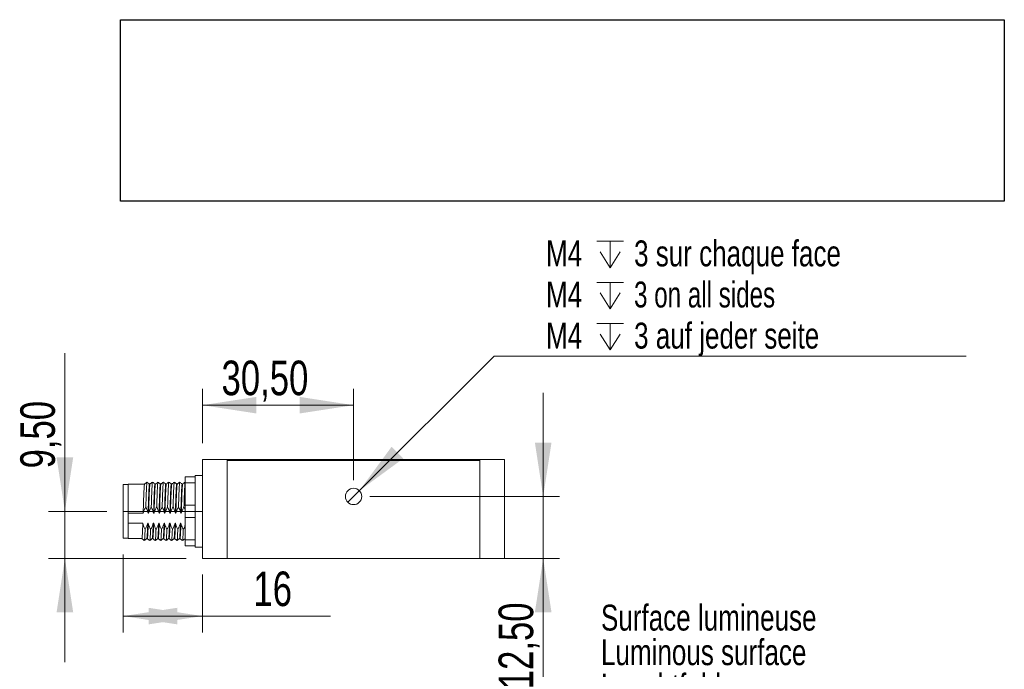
# Model space of a CAD drawing. Header units: millimetres. Extents: x 16 to 406, y 17 to 284.
# Tile 8 of 28: x 24 to 84, y 244 to 284. Entities that reach past the tile are written whole.
import ezdxf

# ---------------------------------------------------------------- set-up
doc = ezdxf.new("R2010")
doc.units = ezdxf.units.MM
doc.linetypes.add('CENTERX2', pattern=[20.32, 12.7, -2.54, 2.54, -2.54])
doc.styles.add('SLDTEXTSTYLE0', font='TXT', dxfattribs={"width": 0.75})
doc.styles.add('SLDTEXTSTYLE1', font='TXT', dxfattribs={"width": 0.696429})
doc.dimstyles.new('SLDDIMSTYLE0', dxfattribs={"dimtxt": 2.116667, "dimasz": 3.302, "dimexe": 0, "dimexo": 0.0625, "dimgap": 0.529167, "dimtad": 1, "dimtoh": 1, "dimlfac": 3.3, "dimrnd": 1e-09, "dimzin": 12, "dimdsep": 46, "dimtxsty": 'SLDTEXTSTYLE0', "dimsah": 1, "dimcen": 0.09, "dimadec": 0, "dimazin": 0, "dimtfac": 1, "dimtofl": 0, "dimtmove": 0, "dimatfit": 3, "dimfxl": 1, "dimtolj": 1, "dimtzin": 12, "dimarcsym": 0})
doc.dimstyles.new('SLDDIMSTYLE2', dxfattribs={"dimtxt": 2.116667, "dimasz": 3.302, "dimexe": 0, "dimexo": 0.0625, "dimgap": 0.529167, "dimtad": 1, "dimtoh": 1, "dimlfac": 3.3, "dimrnd": 1e-09, "dimzin": 12, "dimdsep": 46, "dimtxsty": 'SLDTEXTSTYLE0', "dimsah": 1, "dimcen": 0.09, "dimadec": 0, "dimazin": 0, "dimtfac": 1, "dimtofl": 0, "dimtmove": 0, "dimatfit": 3, "dimfxl": 1, "dimtolj": 1, "dimtzin": 12, "dimarcsym": 0})
doc.dimstyles.new('SLDDIMSTYLE3', dxfattribs={"dimtxt": 1.5875, "dimasz": 3.302, "dimexe": 0, "dimexo": 0.0625, "dimgap": 0.396875, "dimtad": 0, "dimtih": 1, "dimtoh": 1, "dimlfac": 3.3, "dimrnd": 1e-09, "dimzin": 12, "dimdsep": 46, "dimtxsty": 'SLDTEXTSTYLE0', "dimsah": 1, "dimcen": 0.09, "dimadec": 0, "dimazin": 0, "dimtfac": 1, "dimtmove": 0, "dimatfit": 3, "dimfxl": 1, "dimtolj": 1, "dimtzin": 12, "dimarcsym": 0})
picture_1 = doc.add_image_def('image1.bmp', size_in_pixel=(282, 58))

# ---------------------------------------------------------------- blocks, each defined once
blk = doc.blocks.new('SW_NOTE_0')
at = {"color": 0, "linetype": 'Continuous', "lineweight": 0}
for p, q in [((0, 0), (18.692, 0)), ((18.692, 0), (0, 0)), ((0, 0), (18.692, 0)), ((18.692, 0), (0, 0)), ((0, 0), (18.692, 0)), ((18.692, 0), (0, 0))]:
    blk.add_line(p, q, dxfattribs=at)
at = {"color": 0, "linetype": 'Continuous', "lineweight": 0, "char_height": 1.5875, "attachment_point": 1, "style": 'SLDTEXTSTYLE0'}
for s, insert in [('Surface lumineuse', (0.003, 6.284)), ('Luminous surface', (0.003, 4.167)), ('Leuchtfeld', (0.003, 2.051))]:
    blk.add_mtext(s, dxfattribs=dict(at, insert=insert))
blk = doc.blocks.new('*D8')
at = {"color": 7, "linetype": 'Continuous', "lineweight": 0}
for p, q in [((26.465, 253.432), (26.465, 263.118)), ((29.035, 253.432), (25.465, 253.432)), ((26.465, 253.432), (26.465, 250.554)), ((33.883, 250.554), (25.465, 250.554)), ((26.465, 250.554), (26.465, 244.204))]:
    blk.add_line(p, q, dxfattribs=at)
for points in [[(26.465, 253.432), (26.973, 256.734), (25.957, 256.734)], [(26.465, 250.554), (25.957, 247.252), (26.973, 247.252)]]:
    blk.add_solid(points, dxfattribs=at)
at = {"color": 7, "linetype": 'Continuous', "lineweight": 0, "insert": (23.737, 256.061), "char_height": 2.1167, "attachment_point": 1, "rotation": 90, "style": 'SLDTEXTSTYLE0'}
blk.add_mtext('9,50', dxfattribs=at)
blk = doc.blocks.new('*D9')
at = {"color": 7, "linetype": 'Continuous', "lineweight": 0}
for p, q in [((30.035, 250.796), (30.035, 246.017)), ((34.883, 249.554), (34.883, 246.017)), ((34.883, 247.017), (30.035, 247.017)), ((34.883, 247.017), (42.714, 247.017))]:
    blk.add_line(p, q, dxfattribs=at)
for points in [[(30.035, 247.017), (33.337, 246.509), (33.337, 247.525)], [(34.883, 247.017), (31.581, 247.525), (31.581, 246.509)]]:
    blk.add_solid(points, dxfattribs=at)
at = {"color": 7, "linetype": 'Continuous', "lineweight": 0, "insert": (38, 249.746), "char_height": 2.1167, "attachment_point": 1, "style": 'SLDTEXTSTYLE0'}
blk.add_mtext('16', dxfattribs=at)
blk = doc.blocks.new('*D10')
at = {"color": 7, "linetype": 'Continuous', "lineweight": 0}
for p, q in [((34.883, 257.614), (34.883, 260.934)), ((44.126, 255.341), (44.126, 260.934)), ((44.126, 259.934), (34.883, 259.934))]:
    blk.add_line(p, q, dxfattribs=at)
for points in [[(34.883, 259.934), (38.185, 259.426), (38.185, 260.442)], [(44.126, 259.934), (40.824, 260.442), (40.824, 259.426)]]:
    blk.add_solid(points, dxfattribs=at)
at = {"color": 7, "linetype": 'Continuous', "lineweight": 0, "insert": (36.048, 262.663), "char_height": 2.1167, "attachment_point": 1, "style": 'SLDTEXTSTYLE0'}
blk.add_mtext('30,50', dxfattribs=at)
blk = doc.blocks.new('*D11')
at = {"color": 7, "linetype": 'Continuous', "lineweight": 0}
for p, q in [((55.729, 254.341), (55.729, 260.691)), ((45.126, 254.341), (56.729, 254.341)), ((55.729, 254.341), (55.729, 250.554)), ((52.853, 250.554), (56.729, 250.554)), ((55.729, 250.554), (55.729, 240.951))]:
    blk.add_line(p, q, dxfattribs=at)
for points in [[(55.729, 254.341), (56.237, 257.643), (55.221, 257.643)], [(55.729, 250.554), (55.221, 247.252), (56.237, 247.252)]]:
    blk.add_solid(points, dxfattribs=at)
at = {"color": 7, "linetype": 'Continuous', "lineweight": 0, "insert": (53, 242.538), "char_height": 2.1167, "attachment_point": 1, "rotation": 90, "style": 'SLDTEXTSTYLE0'}
blk.add_mtext('12,50', dxfattribs=at)
blk = doc.blocks.new('SW_SYMBOL_HOLE_DEPTH')
at = {"color": 0, "linetype": 'Continuous', "lineweight": 0}
for p, q in [((0, 875), (800, 875)), ((400, 875), (400, 75)), ((100, 555), (400, 75)), ((700, 555), (400, 75))]:
    blk.add_line(p, q, dxfattribs=at)
blk = doc.blocks.new('*D12')
at = {"color": 7, "linetype": 'Continuous', "lineweight": 0}
for p, q in [((44.479, 254.695), (52.725, 262.943)), ((52.725, 262.943), (81.616, 262.943)), ((43.772, 253.988), (44.479, 254.695))]:
    blk.add_line(p, q, dxfattribs=at)
blk.add_solid([(44.479, 254.695), (47.173, 256.671), (46.454, 257.389)], dxfattribs=at)
at = {"color": 7, "linetype": 'Continuous', "lineweight": 0, "xscale": 0.0020277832, "yscale": 0.0020277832, "zscale": 0.0020277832}
for p in [(59.019, 268.197), (59.019, 265.68), (59.019, 263.163)]:
    blk.add_blockref('SW_SYMBOL_HOLE_DEPTH', p, dxfattribs=at)
at = {"color": 7, "linetype": 'Continuous', "lineweight": 0, "char_height": 1.5875, "attachment_point": 1}
for s, insert, style in [('M4', (55.9, 270.024), 'SLDTEXTSTYLE0'), ('3 sur chaque face', (61.289, 270.024), 'SLDTEXTSTYLE0'), ('M4', (55.9, 267.506), 'SLDTEXTSTYLE0'), ('3 on all sides', (61.289, 267.506), 'SLDTEXTSTYLE1'), ('3 auf jeder seite', (61.289, 264.989), 'SLDTEXTSTYLE0'), ('M4', (55.9, 264.989), 'SLDTEXTSTYLE0')]:
    blk.add_mtext(s, dxfattribs=dict(at, insert=insert, style=style))

msp = doc.modelspace()

# ---------------------------------------------------------------- linework, layer by layer
at = {"color": 7, "linetype": 'Continuous', "lineweight": 15}
for p, q in [((34.8832, 256.6142), (36.3983, 256.6142)), ((34.8832, 250.5536), (34.8832, 256.6142)), ((36.3983, 250.5536), (36.3983, 256.6142)), ((36.3983, 256.6142), (51.8529, 256.6142)), ((36.3983, 256.5536), (36.3983, 250.5536)), ((51.8529, 256.5536), (36.3983, 256.5536)), ((53.368, 256.6142), (51.8529, 256.6142)), ((51.8529, 256.6142), (51.8529, 250.5536)), ((51.8529, 256.5536), (51.8529, 250.5536)), ((53.368, 250.5536), (53.368, 256.6142)), ((33.8226, 255.5536), (34.4286, 255.5536)), ((33.8226, 255.1748), (33.8226, 255.5536)), ((34.4286, 255.6293), (34.4286, 255.5536)), ((34.4286, 255.5536), (34.4286, 255.1748)), ((30.0347, 251.796), (30.0347, 255.0687)), ((30.3377, 253.3144), (30.3377, 255.099)), ((34.4286, 255.1748), (33.8226, 255.1748)), ((33.8226, 253.8112), (33.8226, 255.1748)), ((34.4286, 254.9883), (34.4286, 255.1748)), ((34.4286, 254.9883), (34.4286, 253.9976)), ((33.8226, 253.8112), (34.4286, 253.8112)), ((33.8226, 253.0536), (33.8226, 253.8112)), ((34.4286, 253.8112), (34.4286, 253.9976)), ((34.4286, 253.8112), (34.4286, 253.0536)), ((30.3377, 253.3144), (30.3377, 253.0088)), ((30.3377, 253.3144), (31.253, 253.3144)), ((31.556, 253.3144), (31.5863, 253.3144)), ((31.8893, 253.3144), (31.9196, 253.3144)), ((32.2227, 253.3144), (32.253, 253.3144)), ((32.556, 253.3144), (32.5863, 253.3144)), ((32.8893, 253.3144), (32.9196, 253.3144)), ((33.2227, 253.3144), (33.253, 253.3144)), ((33.556, 253.3144), (33.5863, 253.3144)), ((34.4286, 253.0536), (33.8226, 253.0536)), ((33.8226, 251.6899), (33.8226, 253.0536)), ((34.4286, 252.8671), (34.4286, 253.0536)), ((30.3377, 253.0088), (30.3377, 252.7033)), ((31.2331, 252.7033), (30.3377, 252.7033)), ((30.3377, 251.7657), (30.3377, 252.7033)), ((31.5664, 252.7033), (31.5361, 252.7033)), ((31.8998, 252.7033), (31.8695, 252.7033)), ((32.2331, 252.7033), (32.2028, 252.7033)), ((32.5664, 252.7033), (32.5361, 252.7033)), ((32.8998, 252.7033), (32.8695, 252.7033)), ((33.2331, 252.7033), (33.2028, 252.7033)), ((33.5664, 252.7033), (33.5361, 252.7033)), ((34.4286, 252.8671), (34.4286, 251.8764)), ((34.4286, 251.6899), (34.4286, 251.8764)), ((33.8226, 251.6899), (34.4286, 251.6899)), ((33.8226, 251.3112), (33.8226, 251.6899)), ((34.4286, 251.3112), (33.8226, 251.3112)), ((34.4286, 251.6899), (34.4286, 251.3112)), ((34.4286, 251.3112), (34.4286, 251.2354)), ((34.8832, 250.5536), (36.3983, 250.5536)), ((36.3983, 250.5536), (51.8529, 250.5536)), ((51.8529, 250.5536), (53.368, 250.5536))]:
    msp.add_line(p, q, dxfattribs=at)
at = {"color": 7, "linetype": 'CENTERX2', "lineweight": 0}
msp.add_line((30.0347, 253.4324), (34.8832, 253.4324), dxfattribs=at)
at = {"color": 7, "linetype": 'Continuous', "lineweight": 15}
msp.add_circle((44.1256, 254.3415), 0.5, dxfattribs=at)
for points in [[(34.8832, 255.6293), (34.4286, 255.6293)], [(30.3377, 255.0687), (30.0347, 255.0687)], [(31.3401, 255.099), (30.3377, 255.099)], [(31.6735, 255.099), (31.6432, 255.099)], [(32.0068, 255.099), (31.9765, 255.099)], [(32.3401, 255.099), (32.3098, 255.099)], [(32.6735, 255.099), (32.6431, 255.099)], [(33.0068, 255.099), (32.9765, 255.099)], [(33.3401, 255.099), (33.3098, 255.099)], [(33.6735, 255.099), (33.6431, 255.099)], [(34.4315, 255.1727), (34.4286, 255.1704)], [(30.0347, 251.796), (30.3377, 251.796)], [(30.3377, 251.7657), (31.1735, 251.7657)], [(31.4765, 251.7657), (31.5068, 251.7657)], [(31.8098, 251.7657), (31.8401, 251.7657)], [(32.1431, 251.7657), (32.1735, 251.7657)], [(32.4765, 251.7657), (32.5068, 251.7657)], [(32.8098, 251.7657), (32.8401, 251.7657)], [(33.1431, 251.7657), (33.1735, 251.7657)], [(33.4765, 251.7657), (33.5068, 251.7657)], [(33.8098, 251.7657), (33.8226, 251.7657)], [(34.4286, 251.2354), (34.8832, 251.2354)]]:
    msp.add_open_spline(points, degree=1, dxfattribs=at)
for points, knots in [([(31.3387, 255.0914), (31.3364, 255.0897), (31.3307, 255.0855), (31.3223, 255.0098), (31.312, 254.8754), (31.3015, 254.6836), (31.2911, 254.4471), (31.2815, 254.1745), (31.2717, 253.8873), (31.2621, 253.5965), (31.256, 253.4084), (31.253, 253.3144)], [0, 0, 0, 0, 0.0778538, 0.194938, 0.3140895, 0.4346284, 0.5543024, 0.6714538, 0.7903864, 0.8953382, 1, 1, 1, 1]), ([(31.4902, 255.2197), (31.4649, 255.1994), (31.4144, 255.159), (31.3639, 255.1186), (31.3386, 255.0984)], [0, 0, 0, 0, 0.5000024, 1, 1, 1, 1]), ([(31.4902, 255.2122), (31.488, 255.2104), (31.4823, 255.2059), (31.4738, 255.1246), (31.4636, 254.9803), (31.453, 254.7746), (31.4426, 254.5209), (31.433, 254.2284), (31.4242, 253.9512), (31.4187, 253.7717), (31.4166, 253.7046)], [0, 0, 0, 0, 0.0913639, 0.2271343, 0.3653013, 0.5050766, 0.6438493, 0.7796976, 0.9176107, 1, 1, 1, 1]), ([(31.6445, 255.0985), (31.6192, 255.1187), (31.5686, 255.1592), (31.5181, 255.1996), (31.4928, 255.2198)], [0, 0, 0, 0, 0.4999979, 1, 1, 1, 1]), ([(31.6432, 255.094), (31.6404, 255.0922), (31.6342, 255.0884), (31.6254, 255.0102), (31.6151, 254.8753), (31.6045, 254.6836), (31.5941, 254.4471), (31.5845, 254.1745), (31.5748, 253.8873), (31.5651, 253.5965), (31.559, 253.4084), (31.556, 253.3144)], [0, 0, 0, 0, 0.0932936, 0.2084175, 0.3255739, 0.4440946, 0.5617649, 0.6769548, 0.793896, 0.8970906, 1, 1, 1, 1]), ([(31.672, 255.0915), (31.6708, 255.0924), (31.6662, 255.0961), (31.6587, 255.0402), (31.6487, 254.9254), (31.6382, 254.75), (31.6277, 254.5269), (31.6178, 254.2648), (31.6079, 253.9696), (31.5971, 253.6483), (31.5899, 253.4257), (31.5863, 253.3144)], [0, 0, 0, 0, 0.0398887, 0.1574982, 0.2757732, 0.3961343, 0.5163509, 0.63421, 0.75221, 0.8761158, 1, 1, 1, 1]), ([(31.8235, 255.2197), (31.7983, 255.1994), (31.7477, 255.159), (31.6972, 255.1186), (31.6719, 255.0984)], [0, 0, 0, 0, 0.5000024, 1, 1, 1, 1]), ([(31.8236, 255.2121), (31.8224, 255.2132), (31.8178, 255.2172), (31.8102, 255.1572), (31.8002, 255.034), (31.7897, 254.8459), (31.7792, 254.6065), (31.7693, 254.3253), (31.7598, 254.0219), (31.7531, 253.8076), (31.7499, 253.7046)], [0, 0, 0, 0, 0.0474405, 0.1837998, 0.3209304, 0.460479, 0.5998601, 0.7365087, 0.8733206, 1, 1, 1, 1]), ([(31.9778, 255.0985), (31.9525, 255.1187), (31.902, 255.1592), (31.8514, 255.1996), (31.8262, 255.2198)], [0, 0, 0, 0, 0.4999979, 1, 1, 1, 1]), ([(31.9765, 255.0912), (31.9748, 255.0929), (31.9697, 255.0979), (31.9617, 255.0408), (31.9518, 254.9252), (31.9412, 254.7501), (31.9307, 254.5269), (31.9209, 254.2648), (31.9109, 253.9696), (31.9001, 253.6483), (31.8929, 253.4257), (31.8893, 253.3144)], [0, 0, 0, 0, 0.0560083, 0.1716432, 0.2879325, 0.4062728, 0.524471, 0.6403514, 0.7563702, 0.8781957, 1, 1, 1, 1]), ([(32.0053, 255.098), (32.0052, 255.0981), (32.0017, 255.1054), (31.9951, 255.0637), (31.9854, 254.9698), (31.9749, 254.8114), (31.9643, 254.6028), (31.9542, 254.3521), (31.9452, 254.0883), (31.9363, 253.8252), (31.9279, 253.5713), (31.9224, 253.3999), (31.9196, 253.3144)], [0, 0, 0, 0, 0.0017045, 0.1202834, 0.2376302, 0.3575423, 0.478032, 0.5968525, 0.7140589, 0.8089703, 0.9046612, 1, 1, 1, 1]), ([(32.1569, 255.2197), (32.1316, 255.1994), (32.0811, 255.159), (32.0305, 255.1186), (32.0053, 255.0984)], [0, 0, 0, 0, 0.5000024, 1, 1, 1, 1]), ([(32.1595, 255.2131), (32.1586, 255.2158), (32.1541, 255.2282), (32.1466, 255.1842), (32.1369, 255.0811), (32.1264, 254.9118), (32.1159, 254.6879), (32.1057, 254.419), (32.0973, 254.1543), (32.0897, 253.9137), (32.0854, 253.7745), (32.0832, 253.7046)], [0, 0, 0, 0, 0.0370306, 0.1698517, 0.301293, 0.4356069, 0.5705676, 0.7036593, 0.8349434, 0.917125, 1, 1, 1, 1]), ([(32.3111, 255.0985), (32.2859, 255.1187), (32.2353, 255.1592), (32.1848, 255.1996), (32.1595, 255.2198)], [0, 0, 0, 0, 0.4999979, 1, 1, 1, 1]), ([(32.3098, 255.0949), (32.3092, 255.0962), (32.3052, 255.1059), (32.2981, 255.0647), (32.2884, 254.9695), (32.2779, 254.8115), (32.2674, 254.6028), (32.2572, 254.3521), (32.2483, 254.0883), (32.2393, 253.8252), (32.2309, 253.5713), (32.2254, 253.3999), (32.2227, 253.3144)], [0, 0, 0, 0, 0.0184613, 0.1350498, 0.2504269, 0.3683262, 0.4867934, 0.6036195, 0.7188585, 0.8121768, 0.9062615, 1, 1, 1, 1]), ([(32.3387, 255.0919), (32.3362, 255.0895), (32.3304, 255.084), (32.3219, 255.0053), (32.3116, 254.8683), (32.301, 254.6744), (32.2906, 254.4361), (32.2814, 254.1714), (32.2719, 253.892), (32.2624, 253.6059), (32.2561, 253.4115), (32.253, 253.3144)], [0, 0, 0, 0, 0.0828948, 0.1999601, 0.3192115, 0.4397558, 0.5593398, 0.6764477, 0.783463, 0.8918597, 1, 1, 1, 1]), ([(32.4902, 255.2197), (32.4649, 255.1994), (32.4144, 255.159), (32.3639, 255.1186), (32.3386, 255.0984)], [0, 0, 0, 0, 0.5000024, 1, 1, 1, 1]), ([(32.4902, 255.2127), (32.4878, 255.2102), (32.482, 255.2043), (32.4734, 255.1197), (32.4631, 254.9727), (32.4526, 254.7647), (32.4422, 254.5092), (32.4333, 254.2375), (32.4247, 253.9671), (32.4193, 253.7925), (32.4166, 253.7046)], [0, 0, 0, 0, 0.0971939, 0.2329393, 0.3712192, 0.5109978, 0.6496631, 0.7854582, 0.8920396, 1, 1, 1, 1]), ([(32.6445, 255.0985), (32.6192, 255.1187), (32.5686, 255.1592), (32.5181, 255.1996), (32.4928, 255.2198)], [0, 0, 0, 0, 0.4999979, 1, 1, 1, 1]), ([(32.6431, 255.0948), (32.6402, 255.0923), (32.6339, 255.087), (32.6249, 255.0057), (32.6146, 254.8682), (32.6041, 254.6744), (32.5937, 254.4361), (32.5844, 254.1714), (32.5749, 253.892), (32.5654, 253.6059), (32.5591, 253.4115), (32.556, 253.3144)], [0, 0, 0, 0, 0.0982347, 0.2133419, 0.3305987, 0.4491267, 0.5667105, 0.6818596, 0.7870849, 0.8936685, 1, 1, 1, 1]), ([(32.672, 255.0911), (32.6707, 255.0919), (32.6659, 255.0948), (32.6583, 255.0365), (32.6483, 254.919), (32.6377, 254.7415), (32.6272, 254.5165), (32.6174, 254.253), (32.6075, 253.9595), (32.597, 253.6445), (32.5899, 253.4257), (32.5864, 253.3164), (32.5863, 253.3144)], [0, 0, 0, 0, 0.0449645, 0.1624633, 0.2808661, 0.4012629, 0.5214189, 0.639143, 0.7572781, 0.8775909, 0.9978554, 1, 1, 1, 1]), ([(32.8235, 255.2197), (32.7983, 255.1994), (32.7477, 255.159), (32.6972, 255.1186), (32.6719, 255.0984)], [0, 0, 0, 0, 0.5000024, 1, 1, 1, 1]), ([(32.8236, 255.2117), (32.8222, 255.2126), (32.8175, 255.2158), (32.8098, 255.1532), (32.7998, 255.0272), (32.7893, 254.8367), (32.7787, 254.5954), (32.7692, 254.3189), (32.7597, 254.02), (32.7532, 253.8104), (32.7499, 253.7046)], [0, 0, 0, 0, 0.0533123, 0.1895463, 0.3268283, 0.4664217, 0.6057359, 0.7422312, 0.8699426, 1, 1, 1, 1]), ([(32.9778, 255.0985), (32.9525, 255.1187), (32.902, 255.1592), (32.8514, 255.1996), (32.8262, 255.2198)], [0, 0, 0, 0, 0.4999979, 1, 1, 1, 1]), ([(32.9765, 255.0912), (32.9747, 255.0926), (32.9694, 255.0967), (32.9613, 255.0371), (32.9513, 254.9189), (32.9408, 254.7415), (32.9303, 254.5165), (32.9205, 254.253), (32.9105, 253.9595), (32.9, 253.6445), (32.8929, 253.4257), (32.8894, 253.3164), (32.8893, 253.3144)], [0, 0, 0, 0, 0.0609981, 0.1765242, 0.2929392, 0.4113148, 0.5294536, 0.6452013, 0.7613531, 0.879646, 0.9978915, 1, 1, 1, 1]), ([(33.0053, 255.0967), (33.0051, 255.0971), (33.0014, 255.1042), (32.9946, 255.061), (32.9849, 254.9642), (32.9744, 254.8035), (32.9639, 254.5929), (32.9538, 254.3406), (32.9441, 254.0559), (32.9337, 253.7468), (32.9254, 253.4946), (32.9208, 253.3506), (32.9196, 253.3144)], [0, 0, 0, 0, 0.0068034, 0.125269, 0.2427172, 0.362713, 0.4831904, 0.6019052, 0.7191888, 0.8390398, 0.9595645, 1, 1, 1, 1]), ([(33.1569, 255.2197), (33.1316, 255.1994), (33.0811, 255.159), (33.0305, 255.1186), (33.0053, 255.0984)], [0, 0, 0, 0, 0.5000024, 1, 1, 1, 1]), ([(33.1569, 255.2176), (33.1567, 255.2181), (33.153, 255.2258), (33.1462, 255.1795), (33.1364, 255.0756), (33.126, 254.9033), (33.1154, 254.6773), (33.105, 254.3982), (33.0947, 254.0725), (33.0871, 253.8281), (33.0832, 253.7046)], [0, 0, 0, 0, 0.0091684, 0.1465367, 0.2827256, 0.4218677, 0.561568, 0.6992252, 0.8479419, 1, 1, 1, 1]), ([(33.3111, 255.0985), (33.2859, 255.1187), (33.2353, 255.1592), (33.1848, 255.1996), (33.1595, 255.2198)], [0, 0, 0, 0, 0.4999979, 1, 1, 1, 1]), ([(33.3098, 255.094), (33.3091, 255.0956), (33.3049, 255.1049), (33.2977, 255.0619), (33.288, 254.9639), (33.2775, 254.8036), (33.2669, 254.5929), (33.2568, 254.3406), (33.2472, 254.0559), (33.2367, 253.7468), (33.2284, 253.4946), (33.2238, 253.3506), (33.2227, 253.3144)], [0, 0, 0, 0, 0.0234756, 0.1399526, 0.2554292, 0.3734108, 0.4918658, 0.6085877, 0.7239026, 0.8417418, 0.9602433, 1, 1, 1, 1]), ([(33.3387, 255.0924), (33.3361, 255.0894), (33.3302, 255.0824), (33.3215, 255.0007), (33.3111, 254.8611), (33.3006, 254.6651), (33.2902, 254.4251), (33.2806, 254.1499), (33.2704, 253.8477), (33.261, 253.5637), (33.2552, 253.3851), (33.253, 253.3144)], [0, 0, 0, 0, 0.0879338, 0.2049972, 0.3243497, 0.4449004, 0.5643954, 0.6814771, 0.8006261, 0.9211623, 1, 1, 1, 1]), ([(33.4902, 255.2197), (33.4649, 255.1994), (33.4144, 255.159), (33.3639, 255.1186), (33.3386, 255.0984)], [0, 0, 0, 0, 0.5000024, 1, 1, 1, 1]), ([(33.4902, 255.2134), (33.4877, 255.2101), (33.4817, 255.2026), (33.473, 255.1147), (33.4627, 254.965), (33.4521, 254.7547), (33.4423, 254.5113), (33.4338, 254.2517), (33.4253, 253.9875), (33.4195, 253.7994), (33.4166, 253.7046)], [0, 0, 0, 0, 0.10302, 0.2387577, 0.3771489, 0.5169291, 0.6554855, 0.7687955, 0.8835419, 1, 1, 1, 1]), ([(33.6445, 255.0985), (33.6192, 255.1187), (33.5686, 255.1592), (33.5181, 255.1996), (33.4928, 255.2198)], [0, 0, 0, 0, 0.4999979, 1, 1, 1, 1]), ([(33.6431, 255.0958), (33.6401, 255.0925), (33.6337, 255.0856), (33.6245, 255.001), (33.6142, 254.861), (33.6036, 254.6651), (33.5932, 254.4251), (33.5837, 254.1499), (33.5734, 253.8477), (33.564, 253.5637), (33.5583, 253.3851), (33.556, 253.3144)], [0, 0, 0, 0, 0.1031718, 0.2182794, 0.3356379, 0.4541745, 0.5716731, 0.6867987, 0.803957, 0.9224795, 1, 1, 1, 1]), ([(33.672, 255.0908), (33.6705, 255.0914), (33.6656, 255.0934), (33.6579, 255.0327), (33.6478, 254.9126), (33.6373, 254.7328), (33.6268, 254.506), (33.617, 254.241), (33.6071, 253.9466), (33.5966, 253.6331), (33.5897, 253.4197), (33.5863, 253.3144)], [0, 0, 0, 0, 0.0500371, 0.1674397, 0.285969, 0.4064001, 0.526494, 0.6440976, 0.7623667, 0.8827217, 1, 1, 1, 1]), ([(33.8235, 255.2197), (33.7983, 255.1994), (33.7477, 255.159), (33.6972, 255.1186), (33.6719, 255.0984)], [0, 0, 0, 0, 0.5000024, 1, 1, 1, 1]), ([(33.8236, 255.2115), (33.8221, 255.2121), (33.8172, 255.2144), (33.8094, 255.1492), (33.7993, 255.0202), (33.7888, 254.8274), (33.7785, 254.5887), (33.7691, 254.3168), (33.7598, 254.0227), (33.7532, 253.8113), (33.7499, 253.7046)], [0, 0, 0, 0, 0.0591793, 0.1953022, 0.3327312, 0.4723646, 0.6116071, 0.7400411, 0.8688183, 1, 1, 1, 1]), ([(31.253, 253.3144), (31.2745, 253.3811), (31.3069, 253.4816), (31.3663, 253.6101), (31.3998, 253.6731), (31.4166, 253.7046)], [0, 0, 0, 0, 0.4964601, 0.7479039, 1, 1, 1, 1]), ([(31.4166, 253.7046), (31.4305, 253.6753), (31.4671, 253.5982), (31.5175, 253.4688), (31.5431, 253.366), (31.556, 253.3144)], [0, 0, 0, 0, 0.234091, 0.6153343, 1, 1, 1, 1]), ([(31.5863, 253.3144), (31.6078, 253.3811), (31.6402, 253.4816), (31.6996, 253.6101), (31.7331, 253.6731), (31.7499, 253.7046)], [0, 0, 0, 0, 0.49646106, 0.74790385, 1, 1, 1, 1]), ([(31.7499, 253.7046), (31.7638, 253.6753), (31.8004, 253.5982), (31.8509, 253.4688), (31.8765, 253.366), (31.8893, 253.3144)], [0, 0, 0, 0, 0.234091, 0.6153343, 1, 1, 1, 1]), ([(31.9196, 253.3144), (31.9411, 253.3811), (31.9735, 253.4816), (32.033, 253.6101), (32.0665, 253.6731), (32.0832, 253.7046)], [0, 0, 0, 0, 0.49646106, 0.74790385, 1, 1, 1, 1]), ([(32.0832, 253.7046), (32.0972, 253.6753), (32.1338, 253.5982), (32.1842, 253.4688), (32.2098, 253.366), (32.2227, 253.3144)], [0, 0, 0, 0, 0.234091, 0.6153343, 1, 1, 1, 1]), ([(32.253, 253.3144), (32.2745, 253.3811), (32.3069, 253.4816), (32.3663, 253.6101), (32.3998, 253.6731), (32.4166, 253.7046)], [0, 0, 0, 0, 0.49646106, 0.74790385, 1, 1, 1, 1]), ([(32.4166, 253.7046), (32.4305, 253.6753), (32.4671, 253.5982), (32.5175, 253.4688), (32.5431, 253.366), (32.556, 253.3144)], [0, 0, 0, 0, 0.234091, 0.6153343, 1, 1, 1, 1]), ([(32.5863, 253.3144), (32.6078, 253.3811), (32.6402, 253.4816), (32.6996, 253.6101), (32.7331, 253.6731), (32.7499, 253.7046)], [0, 0, 0, 0, 0.49646106, 0.74790385, 1, 1, 1, 1]), ([(32.7499, 253.7046), (32.7638, 253.6753), (32.8004, 253.5982), (32.8509, 253.4688), (32.8765, 253.366), (32.8893, 253.3144)], [0, 0, 0, 0, 0.234091, 0.6153343, 1, 1, 1, 1]), ([(32.9196, 253.3144), (32.9411, 253.3811), (32.9735, 253.4816), (33.033, 253.6101), (33.0665, 253.6731), (33.0832, 253.7046)], [0, 0, 0, 0, 0.49646106, 0.74790385, 1, 1, 1, 1]), ([(33.0832, 253.7046), (33.0972, 253.6753), (33.1338, 253.5982), (33.1842, 253.4688), (33.2098, 253.366), (33.2227, 253.3144)], [0, 0, 0, 0, 0.234091, 0.6153343, 1, 1, 1, 1]), ([(33.253, 253.3144), (33.2745, 253.3811), (33.3069, 253.4816), (33.3663, 253.6101), (33.3998, 253.6731), (33.4166, 253.7046)], [0, 0, 0, 0, 0.49646106, 0.74790385, 1, 1, 1, 1]), ([(33.4166, 253.7046), (33.4305, 253.6753), (33.4671, 253.5982), (33.5175, 253.4688), (33.5431, 253.366), (33.556, 253.3144)], [0, 0, 0, 0, 0.234091, 0.6153343, 1, 1, 1, 1]), ([(33.5863, 253.3144), (33.6078, 253.3811), (33.6402, 253.4816), (33.6996, 253.6101), (33.7331, 253.6731), (33.7499, 253.7046)], [0, 0, 0, 0, 0.49646106, 0.74790385, 1, 1, 1, 1]), ([(33.7499, 253.7046), (33.7641, 253.6754), (33.7913, 253.6194), (33.8125, 253.5612), (33.8226, 253.5334)], [0, 0, 0, 0, 0.52294674, 1, 1, 1, 1]), ([(31.2331, 252.7033), (31.2292, 252.5974), (31.2213, 252.3859), (31.2099, 252.1392), (31.1998, 251.9532), (31.1897, 251.8318), (31.1807, 251.7688), (31.1754, 251.7723), (31.1735, 251.7735)], [0, 0, 0, 0, 0.1954878, 0.3906173, 0.5602044, 0.7312606, 0.9051296, 1, 1, 1, 1]), ([(31.3725, 252.3131), (31.3586, 252.3424), (31.322, 252.4195), (31.2716, 252.5489), (31.246, 252.6517), (31.2331, 252.7033)], [0, 0, 0, 0, 0.2340909, 0.6153346, 1, 1, 1, 1]), ([(31.5361, 252.7033), (31.5146, 252.6366), (31.4822, 252.5361), (31.4228, 252.4076), (31.3893, 252.3446), (31.3725, 252.3131)], [0, 0, 0, 0, 0.496461, 0.7479036, 1, 1, 1, 1]), ([(31.5361, 252.7033), (31.5322, 252.5974), (31.5243, 252.3859), (31.5129, 252.1392), (31.5028, 251.9531), (31.4928, 251.8323), (31.4842, 251.7708), (31.4793, 251.7731), (31.4779, 251.7738)], [0, 0, 0, 0, 0.2000444, 0.3997222, 0.5732622, 0.7483055, 0.9262271, 1, 1, 1, 1]), ([(31.5664, 252.7033), (31.5631, 252.612), (31.5563, 252.4295), (31.546, 252.1964), (31.5361, 252.0043), (31.5264, 251.8643), (31.5163, 251.779), (31.5098, 251.7724), (31.5068, 251.7694)], [0, 0, 0, 0, 0.1677458, 0.3357139, 0.5066371, 0.6762551, 0.8495292, 1, 1, 1, 1]), ([(31.7058, 252.3131), (31.6919, 252.3424), (31.6553, 252.4195), (31.6049, 252.5489), (31.5793, 252.6517), (31.5664, 252.7033)], [0, 0, 0, 0, 0.2340909, 0.6153346, 1, 1, 1, 1]), ([(31.8695, 252.7033), (31.848, 252.6366), (31.8156, 252.5361), (31.7561, 252.4076), (31.7226, 252.3446), (31.7058, 252.3131)], [0, 0, 0, 0, 0.496461, 0.7479036, 1, 1, 1, 1]), ([(31.8695, 252.7033), (31.8661, 252.612), (31.8594, 252.4295), (31.849, 252.1964), (31.8391, 252.0043), (31.8294, 251.8646), (31.8198, 251.7818), (31.8137, 251.7751), (31.8111, 251.7723)], [0, 0, 0, 0, 0.1715155, 0.3432583, 0.5180226, 0.6914524, 0.8686203, 1, 1, 1, 1]), ([(31.8998, 252.7033), (31.897, 252.6268), (31.8913, 252.4737), (31.8821, 252.2569), (31.8725, 252.0612), (31.8629, 251.9016), (31.8526, 251.8027), (31.8448, 251.7594), (31.8408, 251.7689), (31.8401, 251.7704)], [0, 0, 0, 0, 0.1400117, 0.2805201, 0.4526963, 0.6217162, 0.7941067, 0.9681586, 1, 1, 1, 1]), ([(32.0392, 252.3131), (32.0253, 252.3424), (31.9887, 252.4195), (31.9382, 252.5489), (31.9126, 252.6517), (31.8998, 252.7033)], [0, 0, 0, 0, 0.2340909, 0.6153346, 1, 1, 1, 1]), ([(32.2028, 252.7033), (32.1813, 252.6366), (32.1489, 252.5361), (32.0895, 252.4076), (32.056, 252.3446), (32.0392, 252.3131)], [0, 0, 0, 0, 0.496461, 0.7479036, 1, 1, 1, 1]), ([(32.2028, 252.7033), (32.2, 252.6268), (32.1944, 252.4737), (32.1852, 252.2568), (32.1755, 252.0613), (32.166, 251.9014), (32.1556, 251.8036), (32.1483, 251.76), (32.1447, 251.7675), (32.1445, 251.7679)], [0, 0, 0, 0, 0.1431747, 0.2868572, 0.462923, 0.6357611, 0.812046, 0.9900299, 1, 1, 1, 1]), ([(32.2331, 252.7033), (32.2309, 252.6417), (32.2264, 252.5183), (32.2183, 252.3206), (32.209, 252.1226), (32.1994, 251.9469), (32.1893, 251.8279), (32.1804, 251.7676), (32.1752, 251.772), (32.1735, 251.7735)], [0, 0, 0, 0, 0.1122556, 0.2250508, 0.3981529, 0.5675518, 0.7387293, 0.9125849, 1, 1, 1, 1]), ([(32.3725, 252.3131), (32.3586, 252.3424), (32.322, 252.4195), (32.2716, 252.5489), (32.246, 252.6517), (32.2331, 252.7033)], [0, 0, 0, 0, 0.2340909, 0.6153346, 1, 1, 1, 1]), ([(32.5361, 252.7033), (32.5146, 252.6366), (32.4822, 252.5361), (32.4228, 252.4076), (32.3893, 252.3446), (32.3725, 252.3131)], [0, 0, 0, 0, 0.496461, 0.7479036, 1, 1, 1, 1]), ([(32.5361, 252.7033), (32.5339, 252.6417), (32.5294, 252.5183), (32.5213, 252.3206), (32.5121, 252.1227), (32.5024, 251.9467), (32.4923, 251.8284), (32.4839, 251.7693), (32.4791, 251.7727), (32.4778, 251.7736)], [0, 0, 0, 0, 0.11479092, 0.2301337, 0.40714543, 0.5803702, 0.75541383, 0.93319607, 1, 1, 1, 1]), ([(32.5664, 252.7033), (32.563, 252.6112), (32.5561, 252.4247), (32.5457, 252.1894), (32.5357, 251.9972), (32.5259, 251.8596), (32.516, 251.7775), (32.5097, 251.7725), (32.5068, 251.7703)], [0, 0, 0, 0, 0.1693052, 0.343052, 0.5137876, 0.6835624, 0.8569323, 1, 1, 1, 1]), ([(32.7058, 252.3131), (32.6919, 252.3424), (32.6553, 252.4195), (32.6049, 252.5489), (32.5793, 252.6517), (32.5664, 252.7033)], [0, 0, 0, 0, 0.2340909, 0.6153346, 1, 1, 1, 1]), ([(32.8695, 252.7033), (32.848, 252.6366), (32.8156, 252.5361), (32.7561, 252.4076), (32.7226, 252.3446), (32.7058, 252.3131)], [0, 0, 0, 0, 0.496461, 0.7479036, 1, 1, 1, 1]), ([(32.8695, 252.7033), (32.8661, 252.6112), (32.8592, 252.4247), (32.8487, 252.1894), (32.8387, 251.9971), (32.829, 251.8599), (32.8195, 251.7802), (32.8136, 251.775), (32.8111, 251.7729)], [0, 0, 0, 0, 0.173115, 0.3507716, 0.525349, 0.6989442, 0.8762154, 1, 1, 1, 1]), ([(32.8998, 252.7033), (32.8975, 252.6409), (32.8917, 252.4833), (32.8823, 252.2605), (32.8721, 252.0534), (32.8625, 251.896), (32.8522, 251.7999), (32.8445, 251.7585), (32.8406, 251.7683), (32.8401, 251.7695)], [0, 0, 0, 0, 0.1138308, 0.2878688, 0.4599037, 0.6289538, 0.8014884, 0.9755473, 1, 1, 1, 1]), ([(33.0392, 252.3131), (33.0253, 252.3424), (32.9887, 252.4195), (32.9382, 252.5489), (32.9126, 252.6517), (32.8998, 252.7033)], [0, 0, 0, 0, 0.2340909, 0.6153346, 1, 1, 1, 1]), ([(33.2028, 252.7033), (33.1813, 252.6366), (33.1489, 252.5361), (33.0895, 252.4076), (33.056, 252.3446), (33.0392, 252.3131)], [0, 0, 0, 0, 0.496461, 0.7479036, 1, 1, 1, 1]), ([(33.2028, 252.7033), (33.2005, 252.6409), (33.1948, 252.4833), (33.1854, 252.2605), (33.1751, 252.0535), (33.1655, 251.8957), (33.1552, 251.8009), (33.148, 251.7589), (33.1445, 251.7665), (33.1445, 251.7666)], [0, 0, 0, 0, 0.1164028, 0.2943732, 0.4702951, 0.6431649, 0.8195979, 0.9975896, 1, 1, 1, 1]), ([(33.2331, 252.7033), (33.2319, 252.671), (33.2273, 252.5427), (33.219, 252.3365), (33.2086, 252.1142), (33.199, 251.9405), (33.1888, 251.8242), (33.1801, 251.7664), (33.1751, 251.7718), (33.1735, 251.7735)], [0, 0, 0, 0, 0.05837305, 0.23236378, 0.40538221, 0.57469404, 0.74607206, 0.91999446, 1, 1, 1, 1]), ([(33.3725, 252.3131), (33.3586, 252.3424), (33.322, 252.4195), (33.2716, 252.5489), (33.246, 252.6517), (33.2331, 252.7033)], [0, 0, 0, 0, 0.2340909, 0.6153346, 1, 1, 1, 1]), ([(33.5361, 252.7033), (33.5146, 252.6366), (33.4822, 252.5361), (33.4228, 252.4076), (33.3893, 252.3446), (33.3725, 252.3131)], [0, 0, 0, 0, 0.496461, 0.7479036, 1, 1, 1, 1]), ([(33.5361, 252.7033), (33.535, 252.671), (33.5303, 252.5427), (33.5221, 252.3365), (33.5116, 252.1142), (33.502, 251.9404), (33.4919, 251.8247), (33.4836, 251.768), (33.479, 251.7721), (33.4778, 251.7732)], [0, 0, 0, 0, 0.0596916, 0.2376127, 0.4145394, 0.5876758, 0.7629251, 0.9407762, 1, 1, 1, 1]), ([(33.5664, 252.7033), (33.5664, 252.7015), (33.5629, 252.603), (33.5558, 252.4168), (33.5452, 252.1799), (33.5353, 251.9903), (33.5255, 251.855), (33.5157, 251.7761), (33.5095, 251.7726), (33.5068, 251.7711)], [0, 0, 0, 0, 0.0030959, 0.1767107, 0.3503952, 0.5209361, 0.6908835, 0.8643417, 1, 1, 1, 1]), ([(33.7058, 252.3131), (33.6919, 252.3424), (33.6553, 252.4195), (33.6049, 252.5489), (33.5793, 252.6517), (33.5664, 252.7033)], [0, 0, 0, 0, 0.2340909, 0.6153346, 1, 1, 1, 1]), ([(33.8226, 252.5702), (33.8153, 252.5483), (33.7968, 252.4929), (33.7558, 252.4077), (33.7225, 252.3446), (33.7058, 252.3131)], [0, 0, 0, 0, 0.2446632, 0.6218411, 1, 1, 1, 1]), ([(31.3725, 252.3131), (31.3686, 252.219), (31.3613, 252.0411), (31.3513, 251.8461), (31.3413, 251.7157), (31.3327, 251.6498), (31.3277, 251.6524), (31.3263, 251.6532)], [0, 0, 0, 0, 0.2447795, 0.4625455, 0.6821975, 0.9054602, 1, 1, 1, 1]), ([(31.7058, 252.3131), (31.7031, 252.2452), (31.6969, 252.0917), (31.6876, 251.9009), (31.6779, 251.7504), (31.6683, 251.6616), (31.6622, 251.6544), (31.6595, 251.6513)], [0, 0, 0, 0, 0.17413066, 0.39343583, 0.61106696, 0.83338767, 1, 1, 1, 1]), ([(32.0392, 252.3131), (32.0376, 252.2723), (32.0324, 252.144), (32.024, 251.9619), (32.0144, 251.79), (32.0041, 251.6851), (31.9968, 251.6384), (31.9931, 251.6465), (31.9929, 251.647)], [0, 0, 0, 0, 0.1031787, 0.3240721, 0.5409172, 0.7620854, 0.9853845, 1, 1, 1, 1]), ([(32.3725, 252.3131), (32.372, 252.3003), (32.368, 252.1983), (32.3605, 252.0276), (32.3509, 251.8386), (32.3408, 251.7117), (32.3324, 251.6483), (32.3276, 251.6519), (32.3262, 251.6529)], [0, 0, 0, 0, 0.03190541, 0.25404759, 0.47143854, 0.69111151, 0.91422042, 1, 1, 1, 1]), ([(32.7058, 252.3131), (32.7025, 252.2319), (32.696, 252.0709), (32.6867, 251.884), (32.6773, 251.7436), (32.668, 251.6599), (32.662, 251.6543), (32.6595, 251.652)], [0, 0, 0, 0, 0.2095642, 0.4152873, 0.6204622, 0.8429037, 1, 1, 1, 1]), ([(33.0392, 252.3131), (33.0362, 252.2406), (33.0304, 252.0967), (33.022, 251.9245), (33.0135, 251.7787), (33.0037, 251.6804), (32.9956, 251.6361), (32.9912, 251.649), (32.9902, 251.6517)], [0, 0, 0, 0, 0.1761484, 0.3497078, 0.5210945, 0.7306677, 0.9420919, 1, 1, 1, 1]), ([(33.3725, 252.3131), (33.3687, 252.2196), (33.361, 252.0347), (33.3508, 251.8362), (33.3404, 251.7076), (33.3321, 251.6469), (33.3274, 251.6514), (33.3262, 251.6525)], [0, 0, 0, 0, 0.2429494, 0.4805604, 0.7005009, 0.923706, 1, 1, 1, 1]), ([(33.7058, 252.3131), (33.7026, 252.2325), (33.696, 252.0729), (33.6866, 251.8825), (33.677, 251.7405), (33.6677, 251.6583), (33.6619, 251.6541), (33.6595, 251.6525)], [0, 0, 0, 0, 0.2077723, 0.4117969, 0.6298542, 0.8524148, 1, 1, 1, 1]), ([(33.8226, 251.8194), (33.8211, 251.8061), (33.8173, 251.7727), (33.8134, 251.7731), (33.8111, 251.7733)], [0, 0, 0, 0, 0.39905887, 1, 1, 1, 1]), ([(31.1719, 251.7664), (31.1972, 251.7462), (31.2477, 251.7058), (31.2982, 251.6653), (31.3235, 251.6451)], [0, 0, 0, 0, 0.49999769, 1, 1, 1, 1]), ([(31.3262, 251.645), (31.3515, 251.6652), (31.402, 251.7056), (31.4526, 251.746), (31.4778, 251.7662)], [0, 0, 0, 0, 0.5000045, 1, 1, 1, 1]), ([(31.5053, 251.7663), (31.5305, 251.7461), (31.5811, 251.7057), (31.6316, 251.6653), (31.6569, 251.6451)], [0, 0, 0, 0, 0.4999957, 1, 1, 1, 1]), ([(31.6595, 251.645), (31.6848, 251.6652), (31.7353, 251.7056), (31.7859, 251.746), (31.8111, 251.7662)], [0, 0, 0, 0, 0.50000213, 1, 1, 1, 1]), ([(31.8386, 251.7663), (31.8639, 251.7461), (31.9144, 251.7057), (31.9649, 251.6653), (31.9902, 251.6451)], [0, 0, 0, 0, 0.4999957, 1, 1, 1, 1]), ([(31.9928, 251.645), (32.0181, 251.6652), (32.0686, 251.7056), (32.1192, 251.746), (32.1445, 251.7662)], [0, 0, 0, 0, 0.50000213, 1, 1, 1, 1]), ([(32.1719, 251.7663), (32.1972, 251.7461), (32.2477, 251.7057), (32.2983, 251.6653), (32.3235, 251.6451)], [0, 0, 0, 0, 0.4999957, 1, 1, 1, 1]), ([(32.3262, 251.645), (32.3514, 251.6652), (32.402, 251.7056), (32.4525, 251.746), (32.4778, 251.7662)], [0, 0, 0, 0, 0.50000213, 1, 1, 1, 1]), ([(32.5053, 251.7663), (32.5305, 251.7461), (32.5811, 251.7057), (32.6316, 251.6653), (32.6569, 251.6451)], [0, 0, 0, 0, 0.4999957, 1, 1, 1, 1]), ([(32.6595, 251.645), (32.6848, 251.6652), (32.7353, 251.7056), (32.7859, 251.746), (32.8111, 251.7662)], [0, 0, 0, 0, 0.50000213, 1, 1, 1, 1]), ([(32.8386, 251.7663), (32.8639, 251.7461), (32.9144, 251.7057), (32.9649, 251.6653), (32.9902, 251.6451)], [0, 0, 0, 0, 0.4999957, 1, 1, 1, 1]), ([(32.9928, 251.645), (33.0181, 251.6652), (33.0686, 251.7056), (33.1192, 251.746), (33.1445, 251.7662)], [0, 0, 0, 0, 0.50000213, 1, 1, 1, 1]), ([(33.1719, 251.7663), (33.1972, 251.7461), (33.2477, 251.7057), (33.2983, 251.6653), (33.3235, 251.6451)], [0, 0, 0, 0, 0.4999957, 1, 1, 1, 1]), ([(33.3262, 251.645), (33.3514, 251.6652), (33.402, 251.7056), (33.4525, 251.746), (33.4778, 251.7662)], [0, 0, 0, 0, 0.50000213, 1, 1, 1, 1]), ([(33.5053, 251.7663), (33.5305, 251.7461), (33.5811, 251.7057), (33.6316, 251.6653), (33.6569, 251.6451)], [0, 0, 0, 0, 0.4999957, 1, 1, 1, 1]), ([(33.6595, 251.645), (33.6848, 251.6652), (33.7353, 251.7056), (33.7859, 251.746), (33.8111, 251.7662)], [0, 0, 0, 0, 0.50000213, 1, 1, 1, 1])]:
    msp.add_open_spline(points, degree=3, knots=knots, dxfattribs=at)

# ---------------------------------------------------------------- block references
at = {"color": 7, "linetype": 'Continuous', "lineweight": 0}
msp.add_blockref('SW_NOTE_0', (59.263, 241.4323), dxfattribs=at)

# ---------------------------------------------------------------- dimensions: what is measured, and where the dimension line sits
dim = msp.add_diameter_dim_2p(p1=(43.7721, 253.9879), p2=(44.4791, 254.6951), text='M4{\\fGDT;x}3 sur chaque face\\PM4{\\fGDT;x}3 on all sides\\PM4{\\fGDT;x}3 auf jeder seite', dimstyle='SLDDIMSTYLE3', override={"dimpost": '<>'}, dxfattribs=at)
dim.commit()
dim.dimension.update_dxf_attribs({"geometry": '*D12', "text_midpoint": (67.964, 266.7185), "dimtype": 163})
for base, p1, p2, picture, middle in [((26.4653, 250.5536), (30.0347, 253.4324), (34.8832, 250.5536), '*D8', (26.4653, 258.7959)), ((55.7286, 250.5536), (44.1256, 254.3415), (51.8529, 250.5536), '*D11', (55.7286, 246.0531))]:
    dim = msp.add_linear_dim(base=base, p1=p1, p2=p2, angle=90, dimstyle='SLDDIMSTYLE2', dxfattribs=at)
    dim.commit()
    dim.dimension.update_dxf_attribs({"geometry": picture, "text_midpoint": middle, "dimtype": 160})
for base, p1, p2, picture, middle in [((34.8832, 259.9345), (44.1256, 254.3415), (34.8832, 256.6142), '*D10', (39.5632, 259.9345)), ((30.0347, 247.0175), (34.8832, 250.5536), (30.0347, 251.796), '*D9', (39.5632, 247.0175))]:
    dim = msp.add_linear_dim(base=base, p1=p1, p2=p2, dimstyle='SLDDIMSTYLE0', dxfattribs=at)
    dim.commit()
    dim.dimension.update_dxf_attribs({"geometry": picture, "text_midpoint": middle, "dimtype": 160})

# ---------------------------------------------------------------- pictures from other files: only their frames are drawn
image = msp.add_image(picture_1, insert=(29.8608, 272.4229), size_in_units=(54.0812, 11.1231))
image.dxf.flags = 7

doc.saveas('drawing.dxf')
